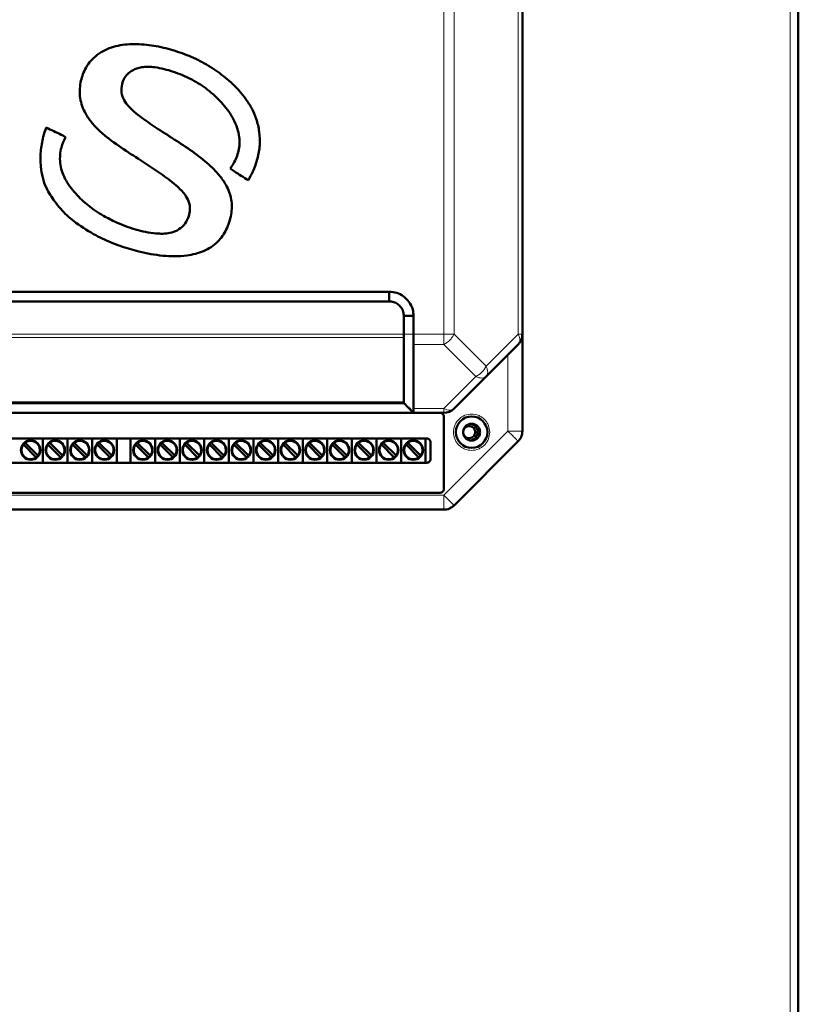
# Model space of a CAD drawing. Header units: millimetres. Extents: x 0 to 420, y 0 to 297.
# Tile 4 of 12: x 96 to 136, y 117 to 167. Entities that reach past the tile are written whole.
import ezdxf

# ---------------------------------------------------------------- set-up
doc = ezdxf.new("R2010")
doc.units = ezdxf.units.MM

msp = doc.modelspace()

# ---------------------------------------------------------------- linework, layer by layer
at = {"color": 9, "linetype": 'Continuous', "lineweight": 18}
for p, q in [((135.743, 95.231), (135.743, 220.131)), ((117.858, 151.116), (117.858, 202.37)), ((118.388, 151.116), (118.388, 202.37)), ((121.699, 151.116), (121.699, 202.37)), ((89.293, 151.116), (115.793, 151.116)), ((115.793, 151.116), (116.293, 151.116)), ((116.293, 151.116), (117.858, 151.116)), ((117.858, 150.586), (117.858, 151.116)), ((118.388, 151.116), (120.043, 149.461)), ((120.043, 149.461), (121.699, 151.116)), ((121.699, 151.116), (121.918, 151.116)), ((89.293, 150.94), (115.793, 150.94)), ((116.294, 150.586), (117.858, 150.586)), ((119.513, 148.931), (117.858, 150.586)), ((121.168, 146.116), (121.168, 150.056)), ((117.858, 147.275), (119.513, 148.931)), ((89.293, 147.629), (115.793, 147.629)), ((116.293, 147.275), (117.858, 147.275)), ((117.858, 142.806), (121.168, 146.116)), ((121.168, 146.116), (121.918, 146.116)), ((87.229, 142.806), (117.858, 142.806)), ((117.858, 142.056), (117.858, 142.806))]:
    msp.add_line(p, q, dxfattribs=at)
at = {"color": 7, "linetype": 'Continuous', "lineweight": 50}
for p, q in [((136.168, 95.282), (136.168, 220.079)), ((121.918, 151.116), (121.918, 202.37)), ((106.18, 164.671), (105.922, 164.843)), ((90.043, 153.306), (115.043, 153.306)), ((115.043, 153.306), (115.043, 152.806)), ((90.043, 152.806), (115.043, 152.806)), ((115.793, 152.056), (115.793, 151.116)), ((116.293, 152.056), (115.793, 152.056)), ((116.293, 152.056), (116.293, 151.116)), ((121.918, 151.116), (121.918, 146.116)), ((115.793, 150.94), (115.793, 147.629)), ((120.043, 148.931), (121.699, 150.586)), ((118.388, 147.275), (120.043, 148.931)), ((115.793, 147.556), (89.293, 147.556)), ((115.793, 147.556), (115.793, 147.556)), ((88.793, 147.056), (116.293, 147.056)), ((115.917, 147.432), (116.299, 147.049)), ((116.027, 147.322), (116.294, 147.056)), ((116.293, 147.056), (116.293, 147.056)), ((116.293, 147.056), (117.858, 147.056)), ((117.856, 146.868), (117.856, 143.118)), ((88.106, 145.731), (116.981, 145.731)), ((96.247, 145.49), (96.878, 144.86)), ((97.153, 145.731), (97.153, 144.481)), ((97.517, 145.49), (98.148, 144.86)), ((98.423, 145.731), (98.423, 144.481)), ((98.787, 145.49), (99.418, 144.86)), ((99.693, 145.731), (99.693, 144.481)), ((100.057, 145.49), (100.688, 144.86)), ((100.963, 145.731), (100.963, 144.481)), ((101.678, 145.731), (101.678, 144.481)), ((102.042, 145.49), (102.673, 144.86)), ((102.948, 145.731), (102.948, 144.481)), ((103.312, 145.49), (103.943, 144.86)), ((104.218, 145.731), (104.218, 144.481)), ((104.582, 145.49), (105.213, 144.86)), ((105.488, 145.731), (105.488, 144.481)), ((105.852, 145.49), (106.483, 144.86)), ((106.758, 145.731), (106.758, 144.481)), ((107.122, 145.49), (107.753, 144.86)), ((108.028, 145.731), (108.028, 144.481)), ((108.392, 145.49), (109.023, 144.86)), ((109.298, 145.731), (109.298, 144.481)), ((109.662, 145.49), (110.293, 144.86)), ((110.568, 145.731), (110.568, 144.481)), ((110.932, 145.49), (111.563, 144.86)), ((111.838, 145.731), (111.838, 144.481)), ((112.202, 145.49), (112.833, 144.86)), ((113.108, 145.731), (113.108, 144.481)), ((113.472, 145.49), (114.103, 144.86)), ((114.378, 145.731), (114.378, 144.481)), ((114.742, 145.49), (115.373, 144.86)), ((115.648, 145.731), (115.648, 144.481)), ((116.012, 145.49), (116.643, 144.86)), ((116.918, 145.731), (116.918, 144.481)), ((117.168, 145.543), (117.168, 144.668)), ((118.388, 142.275), (121.699, 145.586)), ((96.789, 144.771), (96.159, 145.402)), ((98.059, 144.771), (97.429, 145.402)), ((99.329, 144.771), (98.699, 145.402)), ((100.599, 144.771), (99.969, 145.402)), ((102.584, 144.771), (101.954, 145.402)), ((103.854, 144.771), (103.224, 145.402)), ((105.124, 144.771), (104.494, 145.402)), ((106.394, 144.771), (105.764, 145.402)), ((107.664, 144.771), (107.034, 145.402)), ((108.934, 144.771), (108.304, 145.402)), ((110.204, 144.771), (109.574, 145.402)), ((111.474, 144.771), (110.844, 145.402)), ((112.744, 144.771), (112.114, 145.402)), ((114.014, 144.771), (113.384, 145.402)), ((115.284, 144.771), (114.654, 145.402)), ((116.554, 144.771), (115.924, 145.402)), ((116.981, 144.481), (88.106, 144.481)), ((117.668, 142.931), (87.418, 142.931)), ((87.229, 142.056), (117.858, 142.056))]:
    msp.add_line(p, q, dxfattribs=at)
for centre, radius in [((119.293, 146.056), 0.813), ((96.518, 145.131), 0.5), ((97.788, 145.131), 0.5), ((99.058, 145.131), 0.5), ((100.328, 145.131), 0.5), ((102.313, 145.131), 0.5), ((103.583, 145.131), 0.5), ((104.853, 145.131), 0.5), ((106.123, 145.131), 0.5), ((107.393, 145.131), 0.5), ((108.663, 145.131), 0.5), ((109.933, 145.131), 0.5), ((111.203, 145.131), 0.5), ((112.473, 145.131), 0.5), ((113.743, 145.131), 0.5), ((115.013, 145.131), 0.5), ((116.283, 145.131), 0.5)]:
    msp.add_circle(centre, radius, dxfattribs=at)
at = {"color": 9, "linetype": 'Continuous', "lineweight": 18}
msp.add_arc((118.949, 150.025), 1.232, 297.2738, 332.7262, dxfattribs=at)
at = {"color": 7, "linetype": 'Continuous', "lineweight": 50}
for centre, radius, start, end in [((117.858, 147.806), 0.75, 270, 315), ((119.168, 146.056), 0.438, 0, 80.5385), ((119.168, 146.056), 0.312, 192.5471, 0), ((119.168, 146.056), 0.313, 0, 159.0831), ((119.168, 146.056), 0.438, 278.1101, 0), ((96.518, 145.131), 0.475, 142.5608, 307.4392), ((96.518, 145.131), 0.475, 127.4392, 142.5608), ((96.518, 145.131), 0.475, 322.5608, 127.4392), ((97.788, 145.131), 0.475, 142.5608, 307.4392), ((97.788, 145.131), 0.475, 127.4392, 142.5608), ((97.788, 145.131), 0.475, 322.5608, 127.4392), ((99.058, 145.131), 0.475, 142.5608, 307.4392), ((99.058, 145.131), 0.475, 127.4392, 142.5608), ((99.058, 145.131), 0.475, 322.5608, 127.4392), ((100.328, 145.131), 0.475, 142.5608, 307.4392), ((100.328, 145.131), 0.475, 127.4392, 142.5608), ((100.328, 145.131), 0.475, 322.5608, 127.4392), ((102.313, 145.131), 0.475, 142.5608, 307.4392), ((102.313, 145.131), 0.475, 127.4392, 142.5608), ((102.313, 145.131), 0.475, 322.5608, 127.4392), ((103.583, 145.131), 0.475, 142.5608, 307.4392), ((103.583, 145.131), 0.475, 127.4392, 142.5608), ((103.583, 145.131), 0.475, 322.5608, 127.4392), ((104.853, 145.131), 0.475, 142.5608, 307.4392), ((104.853, 145.131), 0.475, 127.4392, 142.5608), ((104.853, 145.131), 0.475, 322.5608, 127.4392), ((106.123, 145.131), 0.475, 142.5608, 307.4392), ((106.123, 145.131), 0.475, 127.4392, 142.5608), ((106.123, 145.131), 0.475, 322.5608, 127.4392), ((107.393, 145.131), 0.475, 142.5608, 307.4392), ((107.393, 145.131), 0.475, 127.4392, 142.5608), ((107.393, 145.131), 0.475, 322.5608, 127.4392), ((108.663, 145.131), 0.475, 142.5608, 307.4392), ((108.663, 145.131), 0.475, 127.4392, 142.5608), ((108.663, 145.131), 0.475, 322.5608, 127.4392), ((109.933, 145.131), 0.475, 142.5608, 307.4392), ((109.933, 145.131), 0.475, 127.4392, 142.5608), ((109.933, 145.131), 0.475, 322.5608, 127.4392), ((111.203, 145.131), 0.475, 142.5608, 307.4392), ((111.203, 145.131), 0.475, 127.4392, 142.5608), ((111.203, 145.131), 0.475, 322.5608, 127.4392), ((112.473, 145.131), 0.475, 142.5608, 307.4392), ((112.473, 145.131), 0.475, 127.4392, 142.5608), ((112.473, 145.131), 0.475, 322.5608, 127.4392), ((113.743, 145.131), 0.475, 142.5608, 307.4392), ((113.743, 145.131), 0.475, 127.4392, 142.5608), ((113.743, 145.131), 0.475, 322.5608, 127.4392), ((115.013, 145.131), 0.475, 142.5608, 307.4392), ((115.013, 145.131), 0.475, 127.4392, 142.5608), ((115.013, 145.131), 0.475, 322.5608, 127.4392), ((116.283, 145.131), 0.475, 142.5608, 307.4392), ((116.283, 145.131), 0.475, 127.4392, 142.5608), ((116.283, 145.131), 0.475, 322.5608, 127.4392), ((96.518, 145.131), 0.475, 307.4392, 322.5608), ((97.788, 145.131), 0.475, 307.4392, 322.5608), ((99.058, 145.131), 0.475, 307.4392, 322.5608), ((100.328, 145.131), 0.475, 307.4392, 322.5608), ((102.313, 145.131), 0.475, 307.4392, 322.5608), ((103.583, 145.131), 0.475, 307.4392, 322.5608), ((104.853, 145.131), 0.475, 307.4392, 322.5608), ((106.123, 145.131), 0.475, 307.4392, 322.5608), ((107.393, 145.131), 0.475, 307.4392, 322.5608), ((108.663, 145.131), 0.475, 307.4392, 322.5608), ((109.933, 145.131), 0.475, 307.4392, 322.5608), ((111.203, 145.131), 0.475, 307.4392, 322.5608), ((112.473, 145.131), 0.475, 307.4392, 322.5608), ((113.743, 145.131), 0.475, 307.4392, 322.5608), ((115.013, 145.131), 0.475, 307.4392, 322.5608), ((116.283, 145.131), 0.475, 307.4392, 322.5608)]:
    msp.add_arc(centre, radius, start, end, dxfattribs=at)
for points, knots in [([(105.922, 164.843), (105.78, 164.93), (105.351, 165.194), (104.587, 165.551), (103.625, 165.867), (102.631, 166.071), (101.64, 166.123), (100.831, 165.994), (100.249, 165.744), (99.748, 165.407), (99.304, 164.857), (99.058, 164.088), (99.033, 163.42), (99.17, 162.88), (99.374, 162.441), (99.691, 162.002), (100.249, 161.427), (101.065, 160.831), (101.741, 160.392), (102.08, 160.172)], [0, 0, 0, 0, 0.037646, 0.113637, 0.189642, 0.265962, 0.342064, 0.41269, 0.448509, 0.484278, 0.548103, 0.603499, 0.664198, 0.696238, 0.728311, 0.773015, 0.817831, 0.908751, 1, 1, 1, 1]), ([(103.112, 161.707), (102.973, 161.8), (102.542, 162.089), (101.957, 162.495), (101.471, 162.974), (101.232, 163.385), (101.188, 163.83), (101.279, 164.242), (101.503, 164.56), (101.817, 164.782), (102.301, 164.943), (103.033, 164.913), (103.897, 164.689), (104.709, 164.355), (105.175, 164.073), (105.358, 163.962)], [0, 0, 0, 0, 0.063353, 0.197524, 0.269628, 0.321703, 0.374372, 0.435975, 0.477764, 0.519388, 0.58014, 0.668129, 0.79323, 0.918639, 1, 1, 1, 1]), ([(107.764, 159.066), (107.843, 159.213), (108.034, 159.569), (108.249, 160.177), (108.372, 160.872), (108.346, 161.569), (108.196, 162.205), (107.953, 162.773), (107.563, 163.388), (106.982, 164.045), (106.447, 164.462), (106.18, 164.671)], [0, 0, 0, 0, 0.0771979, 0.186969, 0.2965574, 0.4019269, 0.5073473, 0.5970165, 0.6866796, 0.8432797, 1, 1, 1, 1]), ([(105.358, 163.962), (105.492, 163.863), (105.885, 163.572), (106.472, 163.01), (106.946, 162.352), (107.201, 161.761), (107.328, 161.214), (107.295, 160.57), (107.074, 160.032), (106.885, 159.757), (106.829, 159.677)], [0, 0, 0, 0, 0.098098, 0.287459, 0.475998, 0.57042, 0.664642, 0.803704, 0.942565, 1, 1, 1, 1]), ([(97.318, 161.781), (97.266, 161.622), (97.132, 161.219), (97.019, 160.544), (97.018, 159.835), (97.126, 159.205), (97.339, 158.582), (97.603, 158.2), (97.759, 157.974)], [0, 0, 0, 0, 0.125091, 0.317991, 0.510708, 0.653369, 0.795821, 1, 1, 1, 1]), ([(98.319, 161.297), (98.245, 161.336), (98.045, 161.443), (97.711, 161.603), (97.449, 161.721), (97.318, 161.781)], [0, 0, 0, 0, 0.225012, 0.612373, 1, 1, 1, 1]), ([(99.768, 156.283), (99.916, 156.205), (100.36, 155.97), (101.139, 155.655), (102.186, 155.35), (103.337, 155.131), (104.473, 155.126), (105.32, 155.324), (105.848, 155.602), (106.281, 155.952), (106.662, 156.523), (106.908, 157.276), (106.929, 158.086), (106.66, 158.782), (106.266, 159.334), (105.724, 159.903), (104.979, 160.495), (104.047, 161.101), (103.423, 161.505), (103.112, 161.707)], [0, 0, 0, 0, 0.0344678, 0.1038825, 0.1733476, 0.2596199, 0.345429, 0.4062759, 0.4372055, 0.4680669, 0.5204432, 0.5764046, 0.6302847, 0.6844651, 0.7271955, 0.7700316, 0.8464464, 0.9232096, 1, 1, 1, 1]), ([(98.546, 158.734), (98.454, 158.874), (98.209, 159.248), (97.995, 159.945), (98.051, 160.701), (98.239, 161.12), (98.319, 161.297)], [0, 0, 0, 0, 0.184799, 0.4937, 0.786862, 1, 1, 1, 1]), ([(102.08, 160.172), (102.218, 160.079), (102.634, 159.799), (103.334, 159.346), (104.038, 158.82), (104.513, 158.328), (104.735, 157.891), (104.763, 157.487), (104.66, 157.089), (104.449, 156.723), (104.101, 156.462), (103.608, 156.291), (102.864, 156.306), (101.927, 156.5), (101.023, 156.83), (100.495, 157.113), (100.285, 157.225)], [0, 0, 0, 0, 0.054504, 0.163812, 0.272813, 0.341296, 0.385543, 0.430185, 0.47025, 0.51878, 0.565313, 0.609215, 0.687013, 0.804378, 0.92201, 1, 1, 1, 1]), ([(106.829, 159.677), (106.897, 159.629), (107.083, 159.497), (107.395, 159.293), (107.641, 159.141), (107.764, 159.066)], [0, 0, 0, 0, 0.223877, 0.611803, 1, 1, 1, 1]), ([(100.285, 157.225), (100.143, 157.312), (99.746, 157.555), (99.132, 158.032), (98.743, 158.498), (98.546, 158.734)], [0, 0, 0, 0, 0.216079, 0.602886, 1, 1, 1, 1]), ([(97.759, 157.974), (97.86, 157.842), (98.145, 157.471), (98.799, 156.867), (99.413, 156.497), (99.768, 156.283)], [0, 0, 0, 0, 0.189258, 0.530238, 1, 1, 1, 1]), ([(115.043, 153.306), (115.173, 153.295), (115.429, 153.275), (115.785, 153.083), (116.08, 152.79), (116.269, 152.425), (116.286, 152.166), (116.293, 152.056)], [0, 0, 0, 0, 0.197417, 0.390669, 0.604477, 0.83082, 1, 1, 1, 1]), ([(115.043, 152.806), (115.082, 152.805), (115.159, 152.803), (115.272, 152.774), (115.415, 152.715), (115.545, 152.62), (115.653, 152.497), (115.719, 152.389), (115.78, 152.244), (115.788, 152.13), (115.793, 152.056)], [0, 0, 0, 0, 0.0990038, 0.1968078, 0.294576, 0.4917384, 0.6016049, 0.7099269, 0.8126433, 1, 1, 1, 1]), ([(115.793, 151.116), (115.793, 151.084), (115.793, 151.036), (115.793, 150.993), (115.793, 150.97), (115.793, 150.956), (115.793, 150.944), (115.793, 150.94)], [0, 0, 0, 0, 0.498377, 0.719472, 0.747952, 0.910594, 1, 1, 1, 1]), ([(116.293, 151.116), (116.293, 151.018), (116.294, 150.871), (116.293, 150.696), (116.294, 150.623), (116.294, 150.586)], [0, 0, 0, 0, 0.499074, 0.749927, 1, 1, 1, 1]), ([(116.294, 150.586), (116.294, 150.39), (116.293, 149.948), (116.294, 149.286), (116.293, 148.6), (116.293, 147.937), (116.293, 147.496), (116.293, 147.275)], [0, 0, 0, 0, 0.177813, 0.400004, 0.600003, 0.800001, 1, 1, 1, 1]), ([(115.789, 147.559), (115.811, 147.537), (115.856, 147.493), (115.899, 147.45), (115.921, 147.428)], [0, 0, 0, 0, 0.496154, 1, 1, 1, 1]), ([(115.793, 147.556), (115.793, 147.559), (115.793, 147.563), (115.793, 147.584), (115.794, 147.6), (115.793, 147.618), (115.793, 147.629)], [0, 0, 0, 0, 0.4988963, 0.5843449, 0.7490832, 1, 1, 1, 1]), ([(115.917, 147.433), (115.981, 147.369), (116.108, 147.242), (116.235, 147.115), (116.299, 147.052)], [0, 0, 0, 0, 0.4998731, 1, 1, 1, 1]), ([(116.293, 147.056), (116.293, 147.066), (116.293, 147.086), (116.293, 147.212), (116.293, 147.275)], [0, 0, 0, 0, 0.499748, 1, 1, 1, 1]), ([(96.159, 145.402), (96.157, 145.404), (96.153, 145.408), (96.147, 145.413), (96.143, 145.417), (96.141, 145.419), (96.141, 145.419), (96.141, 145.419)], [0, 0, 0, 0, 0.217235, 0.434507, 0.650723, 0.865022, 1, 1, 1, 1]), ([(96.229, 145.508), (96.23, 145.508), (96.23, 145.507), (96.233, 145.504), (96.238, 145.5), (96.243, 145.495), (96.246, 145.491), (96.247, 145.49)], [0, 0, 0, 0, 0.212285, 0.424542, 0.6376, 0.852435, 1, 1, 1, 1]), ([(97.429, 145.402), (97.427, 145.404), (97.423, 145.408), (97.417, 145.413), (97.413, 145.417), (97.411, 145.419), (97.411, 145.419), (97.411, 145.419)], [0, 0, 0, 0, 0.217235, 0.434507, 0.650723, 0.865022, 1, 1, 1, 1]), ([(97.499, 145.508), (97.5, 145.508), (97.5, 145.507), (97.503, 145.504), (97.508, 145.5), (97.513, 145.495), (97.516, 145.491), (97.517, 145.49)], [0, 0, 0, 0, 0.212285, 0.424542, 0.6376, 0.852435, 1, 1, 1, 1]), ([(98.699, 145.402), (98.697, 145.404), (98.693, 145.408), (98.687, 145.413), (98.683, 145.417), (98.681, 145.419), (98.681, 145.419), (98.681, 145.419)], [0, 0, 0, 0, 0.217235, 0.434507, 0.650723, 0.865022, 1, 1, 1, 1]), ([(98.769, 145.508), (98.77, 145.508), (98.77, 145.507), (98.773, 145.504), (98.778, 145.5), (98.783, 145.495), (98.786, 145.491), (98.787, 145.49)], [0, 0, 0, 0, 0.212285, 0.424542, 0.6376, 0.852435, 1, 1, 1, 1]), ([(99.969, 145.402), (99.967, 145.404), (99.963, 145.408), (99.957, 145.413), (99.953, 145.417), (99.951, 145.419), (99.951, 145.419), (99.951, 145.419)], [0, 0, 0, 0, 0.217235, 0.434507, 0.650723, 0.865022, 1, 1, 1, 1]), ([(100.039, 145.508), (100.04, 145.508), (100.04, 145.507), (100.043, 145.504), (100.048, 145.5), (100.053, 145.495), (100.056, 145.491), (100.057, 145.49)], [0, 0, 0, 0, 0.212285, 0.424542, 0.6376, 0.852435, 1, 1, 1, 1]), ([(101.954, 145.402), (101.952, 145.404), (101.948, 145.408), (101.942, 145.413), (101.938, 145.417), (101.936, 145.419), (101.936, 145.419), (101.936, 145.419)], [0, 0, 0, 0, 0.217235, 0.434507, 0.650723, 0.865022, 1, 1, 1, 1]), ([(102.024, 145.508), (102.025, 145.508), (102.025, 145.507), (102.028, 145.504), (102.033, 145.5), (102.038, 145.495), (102.041, 145.491), (102.042, 145.49)], [0, 0, 0, 0, 0.212285, 0.424542, 0.6376, 0.852435, 1, 1, 1, 1]), ([(103.224, 145.402), (103.222, 145.404), (103.218, 145.408), (103.212, 145.413), (103.208, 145.417), (103.206, 145.419), (103.206, 145.419), (103.206, 145.419)], [0, 0, 0, 0, 0.217235, 0.434507, 0.650723, 0.865022, 1, 1, 1, 1]), ([(103.294, 145.508), (103.295, 145.508), (103.295, 145.507), (103.298, 145.504), (103.303, 145.5), (103.308, 145.495), (103.311, 145.491), (103.312, 145.49)], [0, 0, 0, 0, 0.212285, 0.424542, 0.6376, 0.852435, 1, 1, 1, 1]), ([(104.494, 145.402), (104.492, 145.404), (104.488, 145.408), (104.482, 145.413), (104.478, 145.417), (104.476, 145.419), (104.476, 145.419), (104.476, 145.419)], [0, 0, 0, 0, 0.217235, 0.434507, 0.650723, 0.865022, 1, 1, 1, 1]), ([(104.564, 145.508), (104.565, 145.508), (104.565, 145.507), (104.568, 145.504), (104.573, 145.5), (104.578, 145.495), (104.581, 145.491), (104.582, 145.49)], [0, 0, 0, 0, 0.212285, 0.424542, 0.6376, 0.852435, 1, 1, 1, 1]), ([(105.764, 145.402), (105.762, 145.404), (105.758, 145.408), (105.752, 145.413), (105.748, 145.417), (105.746, 145.419), (105.746, 145.419), (105.746, 145.419)], [0, 0, 0, 0, 0.217235, 0.434507, 0.650723, 0.865022, 1, 1, 1, 1]), ([(105.834, 145.508), (105.835, 145.508), (105.835, 145.507), (105.838, 145.504), (105.843, 145.5), (105.848, 145.495), (105.851, 145.491), (105.852, 145.49)], [0, 0, 0, 0, 0.212285, 0.424542, 0.6376, 0.852435, 1, 1, 1, 1]), ([(107.034, 145.402), (107.032, 145.404), (107.028, 145.408), (107.022, 145.413), (107.018, 145.417), (107.016, 145.419), (107.016, 145.419), (107.016, 145.419)], [0, 0, 0, 0, 0.217235, 0.434507, 0.650723, 0.865022, 1, 1, 1, 1]), ([(107.104, 145.508), (107.105, 145.508), (107.105, 145.507), (107.108, 145.504), (107.113, 145.5), (107.118, 145.495), (107.121, 145.491), (107.122, 145.49)], [0, 0, 0, 0, 0.212285, 0.424542, 0.6376, 0.852435, 1, 1, 1, 1]), ([(108.304, 145.402), (108.302, 145.404), (108.298, 145.408), (108.292, 145.413), (108.288, 145.417), (108.286, 145.419), (108.286, 145.419), (108.286, 145.419)], [0, 0, 0, 0, 0.217235, 0.434507, 0.650723, 0.865022, 1, 1, 1, 1]), ([(108.374, 145.508), (108.375, 145.508), (108.375, 145.507), (108.378, 145.504), (108.383, 145.5), (108.388, 145.495), (108.391, 145.491), (108.392, 145.49)], [0, 0, 0, 0, 0.212285, 0.424542, 0.6376, 0.852435, 1, 1, 1, 1]), ([(109.574, 145.402), (109.572, 145.404), (109.568, 145.408), (109.562, 145.413), (109.558, 145.417), (109.556, 145.419), (109.556, 145.419), (109.556, 145.419)], [0, 0, 0, 0, 0.217235, 0.434507, 0.650723, 0.865022, 1, 1, 1, 1]), ([(109.644, 145.508), (109.645, 145.508), (109.645, 145.507), (109.648, 145.504), (109.653, 145.5), (109.658, 145.495), (109.661, 145.491), (109.662, 145.49)], [0, 0, 0, 0, 0.212285, 0.424542, 0.6376, 0.852435, 1, 1, 1, 1]), ([(110.844, 145.402), (110.842, 145.404), (110.838, 145.408), (110.832, 145.413), (110.828, 145.417), (110.826, 145.419), (110.826, 145.419), (110.826, 145.419)], [0, 0, 0, 0, 0.217235, 0.434507, 0.650723, 0.865022, 1, 1, 1, 1]), ([(110.914, 145.508), (110.915, 145.508), (110.915, 145.507), (110.918, 145.504), (110.923, 145.5), (110.928, 145.495), (110.931, 145.491), (110.932, 145.49)], [0, 0, 0, 0, 0.212285, 0.424542, 0.6376, 0.852435, 1, 1, 1, 1]), ([(112.114, 145.402), (112.112, 145.404), (112.108, 145.408), (112.102, 145.413), (112.098, 145.417), (112.096, 145.419), (112.096, 145.419), (112.096, 145.419)], [0, 0, 0, 0, 0.217235, 0.434507, 0.650723, 0.865022, 1, 1, 1, 1]), ([(112.184, 145.508), (112.185, 145.508), (112.185, 145.507), (112.188, 145.504), (112.193, 145.5), (112.198, 145.495), (112.201, 145.491), (112.202, 145.49)], [0, 0, 0, 0, 0.212285, 0.4245424, 0.6376003, 0.8524352, 1, 1, 1, 1]), ([(113.384, 145.402), (113.382, 145.404), (113.378, 145.408), (113.372, 145.413), (113.368, 145.417), (113.366, 145.419), (113.366, 145.419), (113.366, 145.419)], [0, 0, 0, 0, 0.217235, 0.434507, 0.650723, 0.865022, 1, 1, 1, 1]), ([(113.454, 145.508), (113.455, 145.508), (113.455, 145.507), (113.458, 145.504), (113.463, 145.5), (113.468, 145.495), (113.471, 145.491), (113.472, 145.49)], [0, 0, 0, 0, 0.212285, 0.4245424, 0.6376003, 0.8524352, 1, 1, 1, 1]), ([(114.654, 145.402), (114.652, 145.404), (114.648, 145.408), (114.642, 145.413), (114.638, 145.417), (114.636, 145.419), (114.636, 145.419), (114.636, 145.419)], [0, 0, 0, 0, 0.217235, 0.434507, 0.650723, 0.865022, 1, 1, 1, 1]), ([(114.724, 145.508), (114.725, 145.508), (114.725, 145.507), (114.728, 145.504), (114.733, 145.5), (114.738, 145.495), (114.741, 145.491), (114.742, 145.49)], [0, 0, 0, 0, 0.212285, 0.4245424, 0.6376003, 0.8524352, 1, 1, 1, 1]), ([(115.924, 145.402), (115.922, 145.404), (115.918, 145.408), (115.912, 145.413), (115.908, 145.417), (115.906, 145.419), (115.906, 145.419), (115.906, 145.419)], [0, 0, 0, 0, 0.217235, 0.434507, 0.650723, 0.865022, 1, 1, 1, 1]), ([(115.994, 145.508), (115.995, 145.508), (115.995, 145.507), (115.998, 145.504), (116.003, 145.5), (116.008, 145.495), (116.011, 145.491), (116.012, 145.49)], [0, 0, 0, 0, 0.212285, 0.424542, 0.6376, 0.852435, 1, 1, 1, 1]), ([(96.807, 144.753), (96.807, 144.754), (96.806, 144.754), (96.803, 144.757), (96.799, 144.762), (96.794, 144.767), (96.791, 144.77), (96.789, 144.771)], [0, 0, 0, 0, 0.212285, 0.424542, 0.6376, 0.852435, 1, 1, 1, 1]), ([(96.878, 144.86), (96.88, 144.858), (96.884, 144.854), (96.889, 144.848), (96.893, 144.844), (96.895, 144.842), (96.895, 144.842), (96.895, 144.842)], [0, 0, 0, 0, 0.217235, 0.434507, 0.650723, 0.865022, 1, 1, 1, 1]), ([(98.077, 144.753), (98.077, 144.754), (98.076, 144.754), (98.073, 144.757), (98.069, 144.762), (98.064, 144.767), (98.061, 144.77), (98.059, 144.771)], [0, 0, 0, 0, 0.212285, 0.424542, 0.6376, 0.852435, 1, 1, 1, 1]), ([(98.148, 144.86), (98.15, 144.858), (98.154, 144.854), (98.159, 144.848), (98.163, 144.844), (98.165, 144.842), (98.165, 144.842), (98.165, 144.842)], [0, 0, 0, 0, 0.217235, 0.434507, 0.650723, 0.865022, 1, 1, 1, 1]), ([(99.347, 144.753), (99.347, 144.754), (99.346, 144.754), (99.343, 144.757), (99.339, 144.762), (99.334, 144.767), (99.331, 144.77), (99.329, 144.771)], [0, 0, 0, 0, 0.212285, 0.424542, 0.6376, 0.852435, 1, 1, 1, 1]), ([(99.418, 144.86), (99.42, 144.858), (99.424, 144.854), (99.429, 144.848), (99.433, 144.844), (99.435, 144.842), (99.435, 144.842), (99.435, 144.842)], [0, 0, 0, 0, 0.217235, 0.434507, 0.650723, 0.865022, 1, 1, 1, 1]), ([(100.617, 144.753), (100.617, 144.754), (100.616, 144.754), (100.613, 144.757), (100.609, 144.762), (100.604, 144.767), (100.601, 144.77), (100.599, 144.771)], [0, 0, 0, 0, 0.212285, 0.424542, 0.6376, 0.852435, 1, 1, 1, 1]), ([(100.688, 144.86), (100.69, 144.858), (100.694, 144.854), (100.699, 144.848), (100.703, 144.844), (100.705, 144.842), (100.705, 144.842), (100.705, 144.842)], [0, 0, 0, 0, 0.217235, 0.434507, 0.650723, 0.865022, 1, 1, 1, 1]), ([(102.602, 144.753), (102.602, 144.754), (102.601, 144.754), (102.598, 144.757), (102.594, 144.762), (102.589, 144.767), (102.586, 144.77), (102.584, 144.771)], [0, 0, 0, 0, 0.212285, 0.424542, 0.6376, 0.852435, 1, 1, 1, 1]), ([(102.673, 144.86), (102.675, 144.858), (102.679, 144.854), (102.684, 144.848), (102.688, 144.844), (102.69, 144.842), (102.69, 144.842), (102.69, 144.842)], [0, 0, 0, 0, 0.217235, 0.434507, 0.650723, 0.865022, 1, 1, 1, 1]), ([(103.872, 144.753), (103.872, 144.754), (103.871, 144.754), (103.868, 144.757), (103.864, 144.762), (103.859, 144.767), (103.856, 144.77), (103.854, 144.771)], [0, 0, 0, 0, 0.212285, 0.424542, 0.6376, 0.852435, 1, 1, 1, 1]), ([(103.943, 144.86), (103.945, 144.858), (103.949, 144.854), (103.954, 144.848), (103.958, 144.844), (103.96, 144.842), (103.96, 144.842), (103.96, 144.842)], [0, 0, 0, 0, 0.217235, 0.434507, 0.650723, 0.865022, 1, 1, 1, 1]), ([(105.142, 144.753), (105.142, 144.754), (105.141, 144.754), (105.138, 144.757), (105.134, 144.762), (105.129, 144.767), (105.126, 144.77), (105.124, 144.771)], [0, 0, 0, 0, 0.212285, 0.424542, 0.6376, 0.852435, 1, 1, 1, 1]), ([(105.213, 144.86), (105.215, 144.858), (105.219, 144.854), (105.224, 144.848), (105.228, 144.844), (105.23, 144.842), (105.23, 144.842), (105.23, 144.842)], [0, 0, 0, 0, 0.2172345, 0.4345066, 0.6507226, 0.8650218, 1, 1, 1, 1]), ([(106.412, 144.753), (106.412, 144.754), (106.411, 144.754), (106.408, 144.757), (106.404, 144.762), (106.399, 144.767), (106.396, 144.77), (106.394, 144.771)], [0, 0, 0, 0, 0.212285, 0.424542, 0.6376, 0.852435, 1, 1, 1, 1]), ([(106.483, 144.86), (106.485, 144.858), (106.489, 144.854), (106.494, 144.848), (106.498, 144.844), (106.5, 144.842), (106.5, 144.842), (106.5, 144.842)], [0, 0, 0, 0, 0.2172345, 0.4345066, 0.6507226, 0.8650218, 1, 1, 1, 1]), ([(107.682, 144.753), (107.682, 144.754), (107.681, 144.754), (107.678, 144.757), (107.674, 144.762), (107.669, 144.767), (107.666, 144.77), (107.664, 144.771)], [0, 0, 0, 0, 0.212285, 0.424542, 0.6376, 0.852435, 1, 1, 1, 1]), ([(107.753, 144.86), (107.755, 144.858), (107.759, 144.854), (107.764, 144.848), (107.768, 144.844), (107.77, 144.842), (107.77, 144.842), (107.77, 144.842)], [0, 0, 0, 0, 0.2172345, 0.4345066, 0.6507226, 0.8650218, 1, 1, 1, 1]), ([(108.952, 144.753), (108.952, 144.754), (108.951, 144.754), (108.948, 144.757), (108.944, 144.762), (108.939, 144.767), (108.936, 144.77), (108.934, 144.771)], [0, 0, 0, 0, 0.212285, 0.424542, 0.6376, 0.852435, 1, 1, 1, 1]), ([(109.023, 144.86), (109.025, 144.858), (109.029, 144.854), (109.034, 144.848), (109.038, 144.844), (109.04, 144.842), (109.04, 144.842), (109.04, 144.842)], [0, 0, 0, 0, 0.217235, 0.434507, 0.650723, 0.865022, 1, 1, 1, 1]), ([(110.222, 144.753), (110.222, 144.754), (110.221, 144.754), (110.218, 144.757), (110.214, 144.762), (110.209, 144.767), (110.206, 144.77), (110.204, 144.771)], [0, 0, 0, 0, 0.212285, 0.424542, 0.6376, 0.852435, 1, 1, 1, 1]), ([(110.293, 144.86), (110.295, 144.858), (110.299, 144.854), (110.304, 144.848), (110.308, 144.844), (110.31, 144.842), (110.31, 144.842), (110.31, 144.842)], [0, 0, 0, 0, 0.217235, 0.434507, 0.650723, 0.865022, 1, 1, 1, 1]), ([(111.492, 144.753), (111.492, 144.754), (111.491, 144.754), (111.488, 144.757), (111.484, 144.762), (111.479, 144.767), (111.476, 144.77), (111.474, 144.771)], [0, 0, 0, 0, 0.212285, 0.424542, 0.6376, 0.852435, 1, 1, 1, 1]), ([(111.563, 144.86), (111.565, 144.858), (111.569, 144.854), (111.574, 144.848), (111.578, 144.844), (111.58, 144.842), (111.58, 144.842), (111.58, 144.842)], [0, 0, 0, 0, 0.217235, 0.434507, 0.650723, 0.865022, 1, 1, 1, 1]), ([(112.762, 144.753), (112.762, 144.754), (112.761, 144.754), (112.758, 144.757), (112.754, 144.762), (112.749, 144.767), (112.746, 144.77), (112.744, 144.771)], [0, 0, 0, 0, 0.212285, 0.424542, 0.6376, 0.852435, 1, 1, 1, 1]), ([(112.833, 144.86), (112.835, 144.858), (112.839, 144.854), (112.844, 144.848), (112.848, 144.844), (112.85, 144.842), (112.85, 144.842), (112.85, 144.842)], [0, 0, 0, 0, 0.217235, 0.434507, 0.650723, 0.865022, 1, 1, 1, 1]), ([(114.032, 144.753), (114.032, 144.754), (114.031, 144.754), (114.028, 144.757), (114.024, 144.762), (114.019, 144.767), (114.016, 144.77), (114.014, 144.771)], [0, 0, 0, 0, 0.212285, 0.424542, 0.6376, 0.852435, 1, 1, 1, 1]), ([(114.103, 144.86), (114.105, 144.858), (114.109, 144.854), (114.114, 144.848), (114.118, 144.844), (114.12, 144.842), (114.12, 144.842), (114.12, 144.842)], [0, 0, 0, 0, 0.217235, 0.434507, 0.650723, 0.865022, 1, 1, 1, 1]), ([(115.302, 144.753), (115.302, 144.754), (115.301, 144.754), (115.298, 144.757), (115.294, 144.762), (115.289, 144.767), (115.286, 144.77), (115.284, 144.771)], [0, 0, 0, 0, 0.212285, 0.424542, 0.6376, 0.852435, 1, 1, 1, 1]), ([(115.373, 144.86), (115.375, 144.858), (115.379, 144.854), (115.384, 144.848), (115.388, 144.844), (115.39, 144.842), (115.39, 144.842), (115.39, 144.842)], [0, 0, 0, 0, 0.217235, 0.434507, 0.650723, 0.865022, 1, 1, 1, 1]), ([(116.572, 144.753), (116.572, 144.754), (116.571, 144.754), (116.568, 144.757), (116.564, 144.762), (116.559, 144.767), (116.556, 144.77), (116.554, 144.771)], [0, 0, 0, 0, 0.212285, 0.424542, 0.6376, 0.852435, 1, 1, 1, 1]), ([(116.643, 144.86), (116.645, 144.858), (116.649, 144.854), (116.654, 144.848), (116.658, 144.844), (116.66, 144.842), (116.66, 144.842), (116.66, 144.842)], [0, 0, 0, 0, 0.217235, 0.434507, 0.650723, 0.865022, 1, 1, 1, 1])]:
    msp.add_open_spline(points, degree=3, knots=knots, dxfattribs=at)
at = {"color": 9, "linetype": 'Continuous', "lineweight": 18}
for points in [[(117.858, 151.116), (117.907, 151.116), (118.005, 151.116), (118.146, 151.116), (118.278, 151.116), (118.351, 151.116), (118.388, 151.116)], [(118.388, 151.116), (118.358, 151.063), (118.297, 150.956), (118.167, 150.807), (118.018, 150.677), (117.911, 150.616), (117.858, 150.586)], [(121.699, 150.586), (121.722, 150.616), (121.768, 150.677), (121.787, 150.807), (121.768, 150.956), (121.722, 151.063), (121.699, 151.116)], [(120.043, 149.461), (120.066, 149.407), (120.113, 149.301), (120.131, 149.152), (120.113, 149.021), (120.066, 148.961), (120.043, 148.931)], [(120.043, 148.931), (120.013, 148.907), (119.953, 148.861), (119.822, 148.842), (119.673, 148.861), (119.566, 148.907), (119.513, 148.931)], [(117.858, 147.275), (117.911, 147.252), (118.018, 147.206), (118.167, 147.187), (118.297, 147.206), (118.358, 147.252), (118.388, 147.275)], [(117.858, 147.056), (117.858, 147.058), (117.858, 147.064), (117.858, 147.109), (117.858, 147.177), (117.858, 147.243), (117.858, 147.275)], [(121.699, 145.586), (121.691, 145.594), (121.675, 145.61), (121.552, 145.733), (121.377, 145.908), (121.238, 146.047), (121.168, 146.116)], [(96.068, 145.131), (96.072, 145.179), (96.08, 145.277), (96.133, 145.36), (96.159, 145.402)], [(97.338, 145.131), (97.342, 145.179), (97.35, 145.277), (97.403, 145.36), (97.429, 145.402)], [(98.608, 145.131), (98.612, 145.179), (98.62, 145.277), (98.673, 145.36), (98.699, 145.402)], [(99.878, 145.131), (99.882, 145.179), (99.89, 145.277), (99.943, 145.36), (99.969, 145.402)], [(101.863, 145.131), (101.867, 145.179), (101.875, 145.277), (101.928, 145.36), (101.954, 145.402)], [(103.133, 145.131), (103.137, 145.179), (103.145, 145.277), (103.198, 145.36), (103.224, 145.402)], [(104.403, 145.131), (104.407, 145.179), (104.415, 145.277), (104.468, 145.36), (104.494, 145.402)], [(105.673, 145.131), (105.677, 145.179), (105.685, 145.277), (105.738, 145.36), (105.764, 145.402)], [(106.943, 145.131), (106.947, 145.179), (106.955, 145.277), (107.008, 145.36), (107.034, 145.402)], [(108.213, 145.131), (108.217, 145.179), (108.225, 145.277), (108.278, 145.36), (108.304, 145.402)], [(109.483, 145.131), (109.487, 145.179), (109.495, 145.277), (109.548, 145.36), (109.574, 145.402)], [(110.753, 145.131), (110.757, 145.179), (110.765, 145.277), (110.818, 145.36), (110.844, 145.402)], [(112.023, 145.131), (112.027, 145.179), (112.035, 145.277), (112.088, 145.36), (112.114, 145.402)], [(113.293, 145.131), (113.297, 145.179), (113.305, 145.277), (113.358, 145.36), (113.384, 145.402)], [(114.563, 145.131), (114.567, 145.179), (114.575, 145.277), (114.628, 145.36), (114.654, 145.402)], [(115.833, 145.131), (115.837, 145.179), (115.845, 145.277), (115.898, 145.36), (115.924, 145.402)], [(117.858, 142.806), (117.927, 142.736), (118.066, 142.597), (118.241, 142.422), (118.364, 142.299), (118.38, 142.283), (118.388, 142.275)]]:
    msp.add_open_spline(points, degree=3, dxfattribs=at)
at = {"color": 7, "linetype": 'Continuous', "lineweight": 50}
for points in [[(121.918, 151.116), (121.915, 151.067), (121.91, 150.969), (121.865, 150.828), (121.797, 150.696), (121.731, 150.623), (121.699, 150.586)], [(117.671, 147.056), (117.695, 147.053), (117.744, 147.046), (117.805, 147.003), (117.847, 146.941), (117.853, 146.892), (117.856, 146.868)], [(119.731, 146.056), (119.724, 146.113), (119.711, 146.227), (119.61, 146.373), (119.465, 146.47), (119.293, 146.505), (119.121, 146.47), (118.977, 146.373), (118.875, 146.227), (118.862, 146.113), (118.856, 146.056)], [(118.856, 146.056), (118.862, 145.998), (118.875, 145.884), (118.977, 145.738), (119.121, 145.641), (119.293, 145.607), (119.465, 145.641), (119.61, 145.738), (119.711, 145.884), (119.724, 145.998), (119.731, 146.056)], [(121.918, 146.116), (121.915, 146.067), (121.91, 145.969), (121.865, 145.828), (121.797, 145.696), (121.731, 145.623), (121.699, 145.586)], [(116.981, 145.731), (117.005, 145.728), (117.054, 145.722), (117.116, 145.679), (117.16, 145.617), (117.165, 145.568), (117.168, 145.543)], [(117.168, 144.668), (117.165, 144.644), (117.16, 144.594), (117.116, 144.532), (117.054, 144.489), (117.005, 144.483), (116.981, 144.481)], [(117.856, 143.118), (117.853, 143.094), (117.847, 143.044), (117.804, 142.982), (117.742, 142.939), (117.693, 142.933), (117.668, 142.931)], [(118.388, 142.275), (118.351, 142.243), (118.278, 142.177), (118.146, 142.109), (118.005, 142.064), (117.907, 142.058), (117.858, 142.056)]]:
    msp.add_open_spline(points, degree=3, dxfattribs=at)
at = {"color": 9, "linetype": 'Continuous', "lineweight": 18}
for points, knots in [([(118.356, 146.056), (118.368, 146.174), (118.388, 146.355), (118.504, 146.573), (118.625, 146.723), (118.776, 146.845), (118.994, 146.958), (119.293, 147.016), (119.593, 146.958), (119.811, 146.845), (119.961, 146.723), (120.082, 146.573), (120.199, 146.355), (120.218, 146.174), (120.231, 146.056)], [0, 0, 0, 0, 0.119728, 0.18418, 0.25, 0.31582, 0.380272, 0.5, 0.619728, 0.68418, 0.75, 0.81582, 0.880272, 1, 1, 1, 1]), ([(120.231, 146.056), (120.218, 145.938), (120.199, 145.756), (120.082, 145.538), (119.961, 145.388), (119.811, 145.266), (119.593, 145.153), (119.293, 145.095), (118.994, 145.153), (118.776, 145.266), (118.625, 145.388), (118.504, 145.538), (118.388, 145.756), (118.368, 145.938), (118.356, 146.056)], [0, 0, 0, 0, 0.119728, 0.18418, 0.25, 0.31582, 0.380272, 0.5, 0.619728, 0.68418, 0.75, 0.81582, 0.880272, 1, 1, 1, 1]), ([(96.247, 145.49), (96.292, 145.517), (96.384, 145.573), (96.551, 145.589), (96.711, 145.548), (96.843, 145.455), (96.936, 145.323), (96.977, 145.163), (96.961, 144.997), (96.905, 144.904), (96.878, 144.86)], [0, 0, 0, 0, 0.120911, 0.25, 0.379089, 0.5, 0.620911, 0.75, 0.879089, 1, 1, 1, 1]), ([(97.517, 145.49), (97.562, 145.517), (97.654, 145.573), (97.821, 145.589), (97.981, 145.548), (98.113, 145.455), (98.206, 145.323), (98.247, 145.163), (98.231, 144.997), (98.175, 144.904), (98.148, 144.86)], [0, 0, 0, 0, 0.120911, 0.25, 0.379089, 0.5, 0.620911, 0.75, 0.879089, 1, 1, 1, 1]), ([(98.787, 145.49), (98.832, 145.517), (98.924, 145.573), (99.091, 145.589), (99.251, 145.548), (99.383, 145.455), (99.476, 145.323), (99.517, 145.163), (99.501, 144.997), (99.445, 144.904), (99.418, 144.86)], [0, 0, 0, 0, 0.120911, 0.25, 0.379089, 0.5, 0.620911, 0.75, 0.879089, 1, 1, 1, 1]), ([(100.057, 145.49), (100.102, 145.517), (100.194, 145.573), (100.361, 145.589), (100.521, 145.548), (100.653, 145.455), (100.746, 145.323), (100.787, 145.163), (100.771, 144.997), (100.715, 144.904), (100.688, 144.86)], [0, 0, 0, 0, 0.1209109, 0.25, 0.3790891, 0.5, 0.6209109, 0.75, 0.8790891, 1, 1, 1, 1]), ([(102.042, 145.49), (102.087, 145.517), (102.179, 145.573), (102.346, 145.589), (102.506, 145.548), (102.638, 145.455), (102.731, 145.323), (102.772, 145.163), (102.756, 144.997), (102.7, 144.904), (102.673, 144.86)], [0, 0, 0, 0, 0.120911, 0.25, 0.379089, 0.5, 0.620911, 0.75, 0.879089, 1, 1, 1, 1]), ([(103.312, 145.49), (103.357, 145.517), (103.449, 145.573), (103.616, 145.589), (103.776, 145.548), (103.908, 145.455), (104.001, 145.323), (104.042, 145.163), (104.026, 144.997), (103.97, 144.904), (103.943, 144.86)], [0, 0, 0, 0, 0.1209109, 0.25, 0.3790891, 0.5, 0.6209109, 0.75, 0.8790891, 1, 1, 1, 1]), ([(104.582, 145.49), (104.627, 145.517), (104.719, 145.573), (104.886, 145.589), (105.046, 145.548), (105.178, 145.455), (105.271, 145.323), (105.312, 145.163), (105.296, 144.997), (105.24, 144.904), (105.213, 144.86)], [0, 0, 0, 0, 0.1209109, 0.25, 0.3790891, 0.5, 0.6209109, 0.75, 0.8790891, 1, 1, 1, 1]), ([(105.852, 145.49), (105.897, 145.517), (105.989, 145.573), (106.156, 145.589), (106.316, 145.548), (106.448, 145.455), (106.541, 145.323), (106.582, 145.163), (106.566, 144.997), (106.51, 144.904), (106.483, 144.86)], [0, 0, 0, 0, 0.1209109, 0.25, 0.3790891, 0.5, 0.6209109, 0.75, 0.8790891, 1, 1, 1, 1]), ([(107.122, 145.49), (107.167, 145.517), (107.259, 145.573), (107.426, 145.589), (107.586, 145.548), (107.718, 145.455), (107.811, 145.323), (107.852, 145.163), (107.836, 144.997), (107.78, 144.904), (107.753, 144.86)], [0, 0, 0, 0, 0.1209109, 0.25, 0.3790891, 0.5, 0.6209109, 0.75, 0.8790891, 1, 1, 1, 1]), ([(108.392, 145.49), (108.437, 145.517), (108.529, 145.573), (108.696, 145.589), (108.856, 145.548), (108.988, 145.455), (109.081, 145.323), (109.122, 145.163), (109.106, 144.997), (109.05, 144.904), (109.023, 144.86)], [0, 0, 0, 0, 0.1209109, 0.25, 0.3790891, 0.5, 0.6209109, 0.75, 0.8790891, 1, 1, 1, 1]), ([(109.662, 145.49), (109.707, 145.517), (109.799, 145.573), (109.966, 145.589), (110.126, 145.548), (110.258, 145.455), (110.351, 145.323), (110.392, 145.163), (110.376, 144.997), (110.32, 144.904), (110.293, 144.86)], [0, 0, 0, 0, 0.1209109, 0.25, 0.3790891, 0.5, 0.6209109, 0.75, 0.8790891, 1, 1, 1, 1]), ([(110.932, 145.49), (110.977, 145.517), (111.069, 145.573), (111.236, 145.589), (111.396, 145.548), (111.528, 145.455), (111.621, 145.323), (111.662, 145.163), (111.646, 144.997), (111.59, 144.904), (111.563, 144.86)], [0, 0, 0, 0, 0.120911, 0.25, 0.379089, 0.5, 0.620911, 0.75, 0.879089, 1, 1, 1, 1]), ([(112.202, 145.49), (112.247, 145.517), (112.339, 145.573), (112.506, 145.589), (112.666, 145.548), (112.798, 145.455), (112.891, 145.323), (112.932, 145.163), (112.916, 144.997), (112.86, 144.904), (112.833, 144.86)], [0, 0, 0, 0, 0.1209109, 0.25, 0.3790891, 0.5, 0.6209109, 0.75, 0.8790891, 1, 1, 1, 1]), ([(113.472, 145.49), (113.517, 145.517), (113.609, 145.573), (113.776, 145.589), (113.936, 145.548), (114.068, 145.455), (114.161, 145.323), (114.202, 145.163), (114.186, 144.997), (114.13, 144.904), (114.103, 144.86)], [0, 0, 0, 0, 0.1209109, 0.25, 0.3790891, 0.5, 0.6209109, 0.75, 0.8790891, 1, 1, 1, 1]), ([(114.742, 145.49), (114.787, 145.517), (114.879, 145.573), (115.046, 145.589), (115.206, 145.548), (115.338, 145.455), (115.431, 145.323), (115.472, 145.163), (115.456, 144.997), (115.4, 144.904), (115.373, 144.86)], [0, 0, 0, 0, 0.120911, 0.25, 0.379089, 0.5, 0.620911, 0.75, 0.879089, 1, 1, 1, 1]), ([(116.012, 145.49), (116.057, 145.517), (116.149, 145.573), (116.316, 145.589), (116.476, 145.548), (116.608, 145.455), (116.701, 145.323), (116.742, 145.163), (116.726, 144.997), (116.67, 144.904), (116.643, 144.86)], [0, 0, 0, 0, 0.120911, 0.25, 0.379089, 0.5, 0.620911, 0.75, 0.879089, 1, 1, 1, 1]), ([(96.789, 144.771), (96.755, 144.749), (96.684, 144.705), (96.56, 144.677), (96.433, 144.683), (96.315, 144.723), (96.212, 144.793), (96.131, 144.891), (96.078, 145.007), (96.071, 145.09), (96.068, 145.131)], [0, 0, 0, 0, 0.122569, 0.25, 0.377431, 0.5, 0.622569, 0.75, 0.877431, 1, 1, 1, 1]), ([(98.059, 144.771), (98.025, 144.749), (97.954, 144.705), (97.83, 144.677), (97.703, 144.683), (97.585, 144.723), (97.482, 144.793), (97.401, 144.891), (97.348, 145.007), (97.341, 145.09), (97.338, 145.131)], [0, 0, 0, 0, 0.122569, 0.25, 0.377431, 0.5, 0.622569, 0.75, 0.877431, 1, 1, 1, 1]), ([(99.329, 144.771), (99.295, 144.749), (99.224, 144.705), (99.1, 144.677), (98.973, 144.683), (98.855, 144.723), (98.752, 144.793), (98.671, 144.891), (98.618, 145.007), (98.611, 145.09), (98.608, 145.131)], [0, 0, 0, 0, 0.122569, 0.25, 0.377431, 0.5, 0.622569, 0.75, 0.877431, 1, 1, 1, 1]), ([(100.599, 144.771), (100.565, 144.749), (100.494, 144.705), (100.37, 144.677), (100.243, 144.683), (100.125, 144.723), (100.022, 144.793), (99.941, 144.891), (99.888, 145.007), (99.881, 145.09), (99.878, 145.131)], [0, 0, 0, 0, 0.122569, 0.25, 0.377431, 0.5, 0.622569, 0.75, 0.877431, 1, 1, 1, 1]), ([(102.584, 144.771), (102.55, 144.749), (102.479, 144.705), (102.355, 144.677), (102.228, 144.683), (102.11, 144.723), (102.007, 144.793), (101.926, 144.891), (101.873, 145.007), (101.866, 145.09), (101.863, 145.131)], [0, 0, 0, 0, 0.122569, 0.25, 0.377431, 0.5, 0.622569, 0.75, 0.877431, 1, 1, 1, 1]), ([(103.854, 144.771), (103.82, 144.749), (103.749, 144.705), (103.625, 144.677), (103.498, 144.683), (103.38, 144.723), (103.277, 144.793), (103.196, 144.891), (103.143, 145.007), (103.136, 145.09), (103.133, 145.131)], [0, 0, 0, 0, 0.122569, 0.25, 0.377431, 0.5, 0.622569, 0.75, 0.877431, 1, 1, 1, 1]), ([(105.124, 144.771), (105.09, 144.749), (105.019, 144.705), (104.895, 144.677), (104.768, 144.683), (104.65, 144.723), (104.547, 144.793), (104.466, 144.891), (104.413, 145.007), (104.406, 145.09), (104.403, 145.131)], [0, 0, 0, 0, 0.122569, 0.25, 0.377431, 0.5, 0.622569, 0.75, 0.877431, 1, 1, 1, 1]), ([(106.394, 144.771), (106.36, 144.749), (106.289, 144.705), (106.165, 144.677), (106.038, 144.683), (105.92, 144.723), (105.817, 144.793), (105.736, 144.891), (105.683, 145.007), (105.676, 145.09), (105.673, 145.131)], [0, 0, 0, 0, 0.122569, 0.25, 0.377431, 0.5, 0.622569, 0.75, 0.877431, 1, 1, 1, 1]), ([(107.664, 144.771), (107.63, 144.749), (107.559, 144.705), (107.435, 144.677), (107.308, 144.683), (107.19, 144.723), (107.087, 144.793), (107.006, 144.891), (106.953, 145.007), (106.946, 145.09), (106.943, 145.131)], [0, 0, 0, 0, 0.122569, 0.25, 0.377431, 0.5, 0.622569, 0.75, 0.877431, 1, 1, 1, 1]), ([(108.934, 144.771), (108.9, 144.749), (108.829, 144.705), (108.705, 144.677), (108.578, 144.683), (108.46, 144.723), (108.357, 144.793), (108.276, 144.891), (108.223, 145.007), (108.216, 145.09), (108.213, 145.131)], [0, 0, 0, 0, 0.122569, 0.25, 0.377431, 0.5, 0.622569, 0.75, 0.877431, 1, 1, 1, 1]), ([(110.204, 144.771), (110.17, 144.749), (110.099, 144.705), (109.975, 144.677), (109.848, 144.683), (109.73, 144.723), (109.627, 144.793), (109.546, 144.891), (109.493, 145.007), (109.486, 145.09), (109.483, 145.131)], [0, 0, 0, 0, 0.122569, 0.25, 0.377431, 0.5, 0.622569, 0.75, 0.877431, 1, 1, 1, 1]), ([(111.474, 144.771), (111.44, 144.749), (111.369, 144.705), (111.245, 144.677), (111.118, 144.683), (111, 144.723), (110.897, 144.793), (110.816, 144.891), (110.763, 145.007), (110.756, 145.09), (110.753, 145.131)], [0, 0, 0, 0, 0.122569, 0.25, 0.377431, 0.5, 0.622569, 0.75, 0.877431, 1, 1, 1, 1]), ([(112.744, 144.771), (112.71, 144.749), (112.639, 144.705), (112.515, 144.677), (112.388, 144.683), (112.27, 144.723), (112.167, 144.793), (112.086, 144.891), (112.033, 145.007), (112.026, 145.09), (112.023, 145.131)], [0, 0, 0, 0, 0.122569, 0.25, 0.377431, 0.5, 0.622569, 0.75, 0.877431, 1, 1, 1, 1]), ([(114.014, 144.771), (113.98, 144.749), (113.909, 144.705), (113.785, 144.677), (113.658, 144.683), (113.54, 144.723), (113.437, 144.793), (113.356, 144.891), (113.303, 145.007), (113.296, 145.09), (113.293, 145.131)], [0, 0, 0, 0, 0.122569, 0.25, 0.377431, 0.5, 0.622569, 0.75, 0.877431, 1, 1, 1, 1]), ([(115.284, 144.771), (115.25, 144.749), (115.179, 144.705), (115.055, 144.677), (114.928, 144.683), (114.81, 144.723), (114.707, 144.793), (114.626, 144.891), (114.573, 145.007), (114.566, 145.09), (114.563, 145.131)], [0, 0, 0, 0, 0.122569, 0.25, 0.377431, 0.5, 0.622569, 0.75, 0.877431, 1, 1, 1, 1]), ([(116.554, 144.771), (116.52, 144.749), (116.449, 144.705), (116.325, 144.677), (116.198, 144.683), (116.08, 144.723), (115.977, 144.793), (115.896, 144.891), (115.843, 145.007), (115.836, 145.09), (115.833, 145.131)], [0, 0, 0, 0, 0.122569, 0.25, 0.377431, 0.5, 0.622569, 0.75, 0.877431, 1, 1, 1, 1])]:
    msp.add_open_spline(points, degree=3, knots=knots, dxfattribs=at)

doc.saveas('drawing.dxf')
